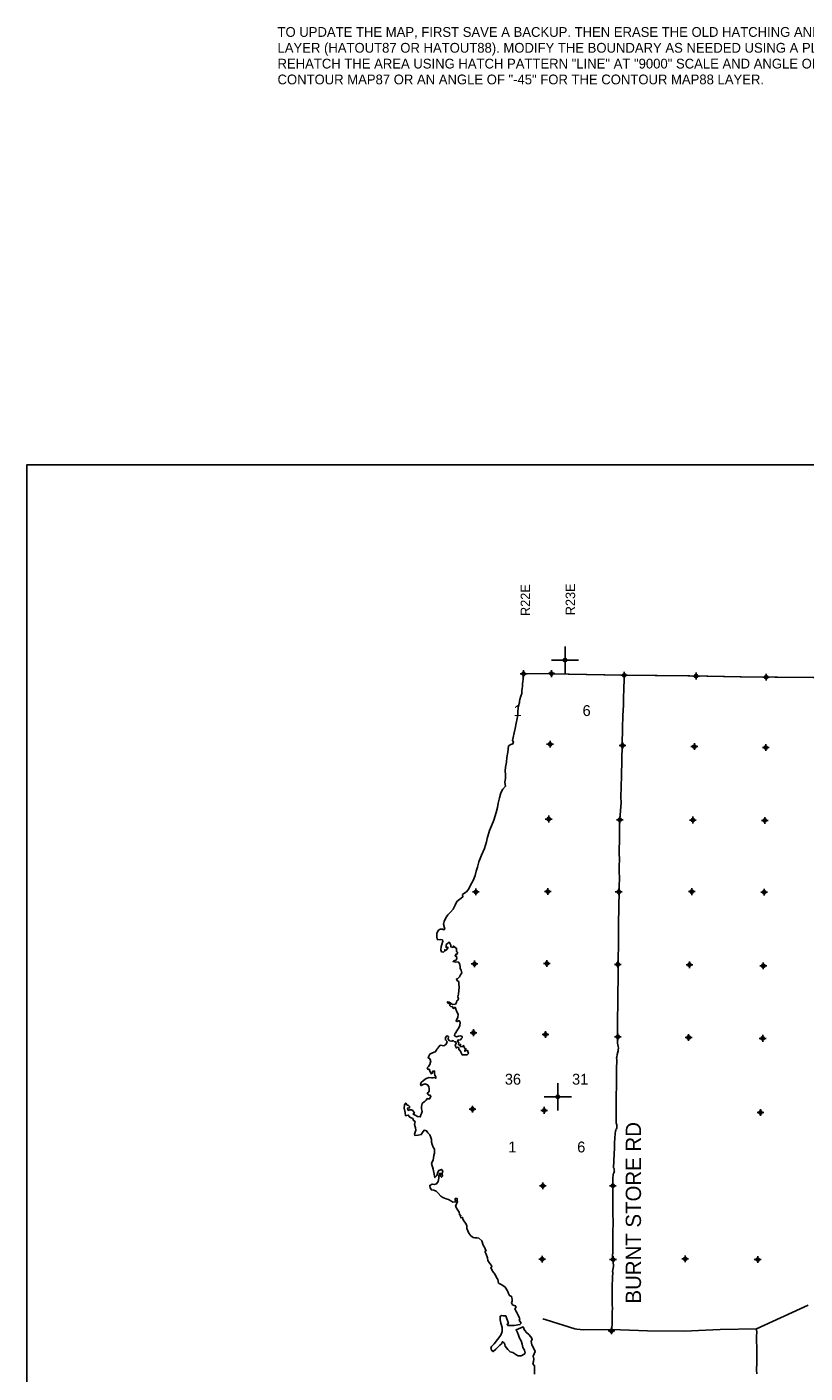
# Model space of a CAD drawing. Extents: x 117150 to 394350, y 704317 to 934578.
# Tile 8 of 12: x 117150 to 174463, y 835396 to 934578. Entities that reach past the tile are written whole.
import ezdxf

# ---------------------------------------------------------------- set-up
doc = ezdxf.new("R2010")
doc.units = 0
doc.header["$LTSCALE"] = 2000
doc.header["$PDMODE"] = 34
doc.header["$PDSIZE"] = 250
doc.linetypes.add('PHANTOM', pattern=[0])
doc.layers.get('0').update_dxf_attribs({"linetype": 'CONTINUOUS'})
for name, color, linetype in [('52', 2, 'CONTINUOUS'), ('BORDER', 1, 'CONTINUOUS'), ('COUNTY', 15, 'PHANTOM'), ('README', 3, 'CONTINUOUS'), ('ROADS', 9, 'CONTINUOUS'), ('SEC', 2, 'CONTINUOUS'), ('TEXT', 7, 'CONTINUOUS'), ('WATER', 4, 'CONTINUOUS')]:
    doc.layers.add(name, color=color, linetype=linetype)

# ---------------------------------------------------------------- blocks, each defined once
blk = doc.blocks.new('TICK')
at = {"color": 0}
for points in [[(500, 0), (500, 1000)], [(0, 500), (1000, 500)]]:
    blk.add_lwpolyline(points, dxfattribs=at)
blk.add_point((500, 500), dxfattribs=at)

msp = doc.modelspace()

# ---------------------------------------------------------------- linework, layer by layer
at = {"layer": 'BORDER', "color": 0}
msp.add_lwpolyline([(117150, 704317), (394350, 704317), (394350, 902317), (117150, 902317)], close=True, dxfattribs=at)
at = {"layer": 'COUNTY', "color": 0, "const_width": 100}
msp.add_lwpolyline([(176874, 886630), (172180, 886671), (171346, 886686), (170022, 886688), (166187, 886765), (160893, 886819), (154508, 886938), (153463, 886938)], dxfattribs=at)
at = {"layer": 'ROADS', "color": 0}
for points in [[(161147, 886850), (161139, 886834), (161144, 886431), (161115, 885912), (161083, 885024), (161089, 884622), (161049, 883810), (161026, 882938), (160999, 881673), (160932, 879403), (160895, 877820), (160909, 877426), (160816, 876203), (160806, 876052), (160805, 875885), (160801, 875374), (160798, 875005), (160794, 874469), (160775, 874142), (160763, 873715), (160785, 873203), (160781, 872759), (160761, 872307), (160783, 871913), (160770, 871218), (160767, 870908), (160733, 868503), (160711, 866702), (160690, 866174), (160685, 865562), (160697, 864875), (160682, 862940), (160671, 862546), (160647, 861516), (160651, 860979), (160645, 860234), (160658, 859714), (160666, 859588), (160706, 859446), (160714, 859353), (160688, 859186), (160687, 859144), (160627, 858876), (160592, 858684), (160583, 858609), (160590, 858508), (160585, 857745), (160574, 857394), (160581, 857285), (160584, 856598), (160566, 856447), (160554, 855936), (160555, 854863), (160555, 853799), (160580, 853749), (160604, 853690), (160594, 853480), (160594, 853405), (160560, 853380), (160526, 853288), (160492, 853230), (160474, 853046), (160427, 852367), (160424, 851965), (160396, 851546), (160354, 850516), (160413, 850465), (160412, 850348), (160420, 850323), (160411, 850247), (160402, 850206), (160377, 850130), (160334, 850064), (160333, 849972), (160307, 849771), (160312, 849310), (160301, 848983), (160296, 848405), (160316, 847718), (160294, 846972), (160317, 846679), (160300, 845548), (160312, 844936), (160300, 844383), (160288, 843956), (160279, 843847), (160303, 843721), (160328, 843645), (160335, 843536), (160359, 843327), (160358, 843243), (160332, 843134), (160288, 842875), (160296, 842808), (160285, 842439), (160255, 841752), (160243, 841342), (160249, 841015), (160255, 840688), (160262, 840495), (160268, 840110), (160266, 839951), (160259, 838953), (160200, 838608)], [(155147, 839393), (155387, 839331), (157511, 838645), (157661, 838635), (158147, 838589), (160200, 838608), (162847, 838512), (165546, 838492), (168211, 838606), (170885, 838653), (174685, 840410)], [(170923, 838664), (170885, 838653), (170913, 838345), (170895, 838178), (170910, 836871), (170904, 836159), (170892, 835639), (170898, 835329)]]:
    msp.add_lwpolyline(points, dxfattribs=at)
at = {"layer": 'SEC', "color": 0}
for p in [(153732, 886925), (155783, 886931), (161143, 886809), (166437, 886755), (171596, 886677), (155679, 881730), (161023, 881634), (166308, 881554), (171568, 881483), (155582, 876219), (160817, 876165), (166202, 876144), (171496, 876115), (150216, 870846), (155510, 870875), (160737, 870855), (166115, 870867), (171450, 870829), (150120, 865544), (155448, 865573), (160674, 865511), (165943, 865482), (171387, 865402), (150042, 860477), (155343, 860347), (160670, 860175), (165888, 860121), (171341, 860058), (149961, 854840), (155254, 854752), (171177, 854597), (155148, 849199), (160308, 849196), (165639, 843806), (155102, 843788), (160320, 843760), (170975, 843760), (160207, 838508)]:
    msp.add_point(p, dxfattribs=at)
at = {"layer": 'WATER', "color": 0}
for points in [[(153704, 886928), (153694, 886744), (153701, 886493), (153675, 886342), (153640, 886175), (153639, 885999), (153638, 885815), (153595, 885681), (153602, 885463), (153525, 885271), (153448, 885029), (153438, 884904), (153430, 884794), (153353, 884552), (153317, 884200), (153315, 883915), (153263, 883631), (153193, 883271), (153107, 882878), (153029, 882560), (152968, 882234), (152917, 882000), (152983, 881891), (152940, 881757), (152797, 881699), (152621, 881600), (152559, 881156), (152506, 880746), (152462, 880403), (152392, 880027), (152365, 879759), (152389, 879499), (152395, 879239), (152360, 878904), (152400, 878636), (152197, 878420), (152061, 878136), (151950, 877776), (151864, 877392), (151803, 877065), (151700, 876697), (151528, 876137), (151366, 875711), (151213, 875369), (151050, 874775), (150990, 874533), (150844, 874056), (150640, 873547), (150444, 873071), (150332, 872669), (150247, 872377), (150161, 872059), (150016, 871683), (149829, 871341), (149693, 871065), (149516, 870865), (149331, 870724), (149230, 870650), (149245, 870474), (149027, 870307), (148824, 870133), (148680, 869866), (148552, 869574), (148358, 869365), (148148, 869157), (147995, 868932), (147893, 868665), (147833, 868481), (147923, 868112), (147864, 868054), (147747, 868096), (147588, 868097), (147445, 868015), (147334, 867781), (147333, 867546), (147365, 867370), (147423, 867328), (147608, 867335), (147750, 867309), (147783, 867208), (147706, 866974), (147654, 866824), (147628, 866581), (147694, 866421), (147827, 866404), (147920, 866512), (147929, 866596), (147987, 866520), (148080, 866611), (148139, 866695), (148140, 866787), (148039, 866729), (148031, 866838), (148032, 866972), (148125, 867055), (148251, 867138), (148326, 867020), (148384, 866928), (148366, 866802), (148550, 866759), (148568, 866851), (148793, 866682), (148783, 866515), (148808, 866431), (148874, 866388), (148840, 866271), (148756, 866272), (148689, 866147), (148797, 866096), (148821, 865920), (148745, 865820), (148594, 865779), (148535, 865712), (148744, 865677), (148903, 865701), (149003, 865583), (149052, 865357), (149068, 865239), (149084, 865156), (149142, 865080), (149174, 864895), (149090, 864745), (149013, 864595), (148937, 864512), (148870, 864453), (148794, 864437), (148810, 864328), (148952, 864235), (148968, 864051), (148991, 863833), (148929, 863314), (148886, 863105), (148944, 862979), (148893, 862862), (148825, 862829), (148791, 862703), (148706, 862578), (148497, 862554), (148247, 862715), (148138, 862758), (148129, 862683), (148330, 862589), (148295, 862472), (148379, 862404), (148496, 862370), (148570, 862252), (148688, 862344), (148746, 862201), (148820, 862016), (148902, 861831), (148884, 861597), (148808, 861472), (148756, 861313), (148840, 861296), (148983, 861362), (149049, 861219), (149039, 861010), (148971, 860826), (148861, 860676), (148760, 860542), (148742, 860459), (148675, 860409), (148649, 860250), (148782, 860182), (148942, 860223), (149093, 860239), (149201, 860196), (149201, 860104), (149125, 860029), (149082, 859937), (148957, 859921), (148890, 859938), (148872, 859846), (148964, 859720), (148946, 859595), (149013, 859552), (149088, 859610), (149096, 859518), (149087, 859434), (149230, 859467), (149322, 859525), (149355, 859366), (149488, 859289), (149396, 859189), (149395, 859114), (149521, 859163), (149605, 859163), (149670, 858945), (149577, 858845), (149393, 858854), (149201, 858847), (149101, 859049), (149052, 859158), (148960, 859218), (148969, 859326), (148953, 859368), (148869, 859419), (148777, 859344), (148686, 859529), (148762, 859696), (148738, 859805), (148637, 859806), (148538, 859899), (148445, 859841), (148278, 859875), (148186, 860002), (148196, 860194), (148071, 860237), (147978, 860112), (147977, 859945), (148093, 859826), (148042, 859668), (148008, 859601), (147848, 859510), (147723, 859536), (147589, 859545), (147487, 859437), (147420, 859328), (147344, 859262), (147318, 859178), (147225, 859070), (147015, 858979), (146830, 858897), (146746, 858755), (146703, 858621), (146811, 858570), (146894, 858411), (146825, 858143), (146732, 857976), (146639, 857876), (146697, 857775), (146806, 857766), (146822, 857649), (146880, 857565), (146921, 857455), (147005, 857497), (147048, 857647), (147174, 857646), (147173, 857479), (147188, 857336), (147263, 857227), (147262, 857101), (147187, 857169), (147061, 857145), (146936, 857154), (146768, 857172), (146550, 857089), (146348, 856965), (146196, 856807), (146145, 856665), (146178, 856573), (146287, 856622), (146447, 856705), (146656, 856628), (146756, 856510), (146771, 856317), (146779, 856175), (146719, 856100), (146635, 856017), (146743, 855873), (146860, 855864), (146901, 855772), (146808, 855597), (146683, 855614), (146632, 855623), (146556, 855515), (146447, 855398), (146421, 855398), (146270, 855265), (146218, 855039), (146209, 854872), (146257, 854671), (146215, 854520), (146172, 854420), (146121, 854269), (145911, 854296), (145736, 854389), (145586, 854482), (145695, 854557), (145571, 854734), (145471, 854801), (145354, 854786), (145253, 854744), (145195, 854812), (145178, 854904), (145329, 854936), (145330, 855045), (145264, 855113), (145163, 855139), (145055, 855290), (144962, 855157), (144944, 854914), (145000, 854587), (145041, 854352), (145234, 854401), (145350, 854249), (145450, 854207), (145567, 854164), (145633, 854005), (145750, 853928), (145698, 853703), (145772, 853468), (145804, 853283), (145736, 853141), (145693, 852991), (145718, 852907), (145961, 852922), (146196, 852971), (146297, 853129), (146407, 853287), (146591, 853244), (146682, 853101), (146824, 852958), (146898, 852756), (146939, 852605), (146954, 852404), (146987, 852245), (147069, 852052), (147177, 851900), (147158, 851607), (147132, 851431), (147106, 851256), (147062, 851080), (146986, 850955), (146960, 850838), (147066, 850418), (147196, 849798), (147331, 849947), (147417, 850206), (147493, 850332), (147686, 850397), (147777, 850271), (147743, 850112), (147758, 849911), (147674, 849828), (147599, 849904), (147633, 850029), (147626, 850113), (147542, 850122), (147490, 849913), (147489, 849762), (147429, 849520), (147319, 849344), (147143, 849295), (147000, 849321), (146824, 849222), (146839, 849038), (146939, 848895), (147131, 848868), (147298, 848808), (147440, 848640), (147639, 848429), (147781, 848336), (148023, 848242), (148207, 848174), (148374, 848098), (148516, 847979), (148658, 848012), (148751, 848003), (148693, 848162), (148694, 848263), (148828, 848270), (148835, 848128), (148868, 848002), (148800, 847868), (148723, 847693), (148839, 847466), (148988, 847247), (149021, 847113), (149021, 847054), (149104, 847029), (149087, 846945), (149111, 846828), (149237, 846860), (149253, 846760), (149253, 846743), (149336, 846608), (149460, 846448), (149551, 846280), (149558, 846037), (149690, 845701), (149856, 845508), (150006, 845381), (150148, 845355), (150291, 845354), (150425, 845336), (150666, 845150), (150765, 844831), (150872, 844613), (150930, 844487), (150980, 844411), (150887, 844353), (150970, 844168), (151077, 843891), (151100, 843690), (151250, 843463), (151366, 843311), (151382, 843219), (151315, 843177), (151447, 842917), (151638, 842648), (151729, 842446), (151845, 842286), (151877, 842026), (152135, 841890), (152377, 841730), (152534, 841452), (152609, 841259), (152683, 841124), (152842, 841048), (152891, 840847), (152889, 840687), (152830, 840571), (152921, 840419), (153030, 840368), (153122, 840351), (153180, 840258), (153087, 840133), (153161, 839974), (153269, 839805), (153343, 839662), (153409, 839486), (153450, 839402), (153399, 839285), (153549, 839083), (153464, 838975), (153045, 838911), (152576, 838905), (152510, 838998), (152610, 839048), (152430, 839610), (152237, 839620), (152095, 839646), (152002, 839571), (152001, 839311), (152058, 839085), (152148, 838766), (152146, 838456), (152052, 838180), (151798, 837872), (151553, 837539), (151368, 837355), (151325, 837197), (151382, 837054), (151491, 836986), (151685, 837161), (151836, 837302), (151988, 837443), (152098, 837560), (152174, 837702), (152324, 837592), (152365, 837382), (152572, 837138), (152739, 836961), (152931, 836918), (153090, 836816), (153223, 836723), (153331, 836655), (153549, 836662), (153776, 836778), (153852, 836895), (153787, 837088), (153671, 837273), (153622, 837525), (153540, 837768), (153441, 837978), (153367, 838188), (153293, 838398), (153177, 838583), (153698, 838797), (153797, 838570), (153963, 838352), (154121, 838233), (154271, 838065), (154370, 837896), (154277, 837721), (154342, 837469), (154474, 837209), (154573, 836982), (154514, 836823), (154437, 836631), (154477, 836430), (154451, 836246), (154416, 836087), (154524, 835935), (154540, 835717), (154546, 835483), (154528, 835307)], [(153713, 886928), (153704, 886928)]]:
    msp.add_lwpolyline(points, dxfattribs=at)

# ---------------------------------------------------------------- block references
at = {"layer": 'SEC', "color": 0, "xscale": 2, "yscale": 2, "zscale": 2}
for p in [(155783, 886931), (155254, 854752)]:
    msp.add_blockref('TICK', p, dxfattribs=at)

# ---------------------------------------------------------------- texts
at = {"layer": '52', "color": 0}
for s, p in [('R22E', (154214, 891176)), ('R23E', (157527, 891233))]:
    msp.add_text(s, height=700, rotation=90, dxfattribs=at).set_placement(p)
at = {"layer": 'README', "color": 0}
for s, p in [('TO UPDATE THE MAP, FIRST SAVE A BACKUP. THEN ERASE THE OLD HATCHING AND TURN ON THE HATCH-OUTLINE', (135607, 933846)), ('LAYER (HATOUT87 OR HATOUT88). MODIFY THE BOUNDARY AS NEEDED USING A PLINE OF 0 WIDTH. THEN', (135607, 932680)), ('REHATCH THE AREA USING HATCH PATTERN "LINE" AT "9000" SCALE AND ANGLE OF "45" FOR THE', (135607, 931514)), ('CONTOUR MAP87 OR AN ANGLE OF "-45" FOR THE CONTOUR MAP88 LAYER.', (135607, 930348))]:
    msp.add_text(s, height=720, dxfattribs=at).set_placement(p)
at = {"layer": 'ROADS', "color": 0}
msp.add_text('BURNT STORE RD', height=1125, rotation=90, dxfattribs=at).set_placement((162378, 840518))
at = {"layer": 'TEXT', "color": 0}
for s, p in [('1', (152997, 883807)), ('6', (158076, 883807)), ('36', (152351, 856649)), ('31', (157303, 856649)), ('1', (152602, 851654)), ('6', (157681, 851654))]:
    msp.add_text(s, height=800, dxfattribs=at).set_placement(p)

doc.saveas('drawing.dxf')
